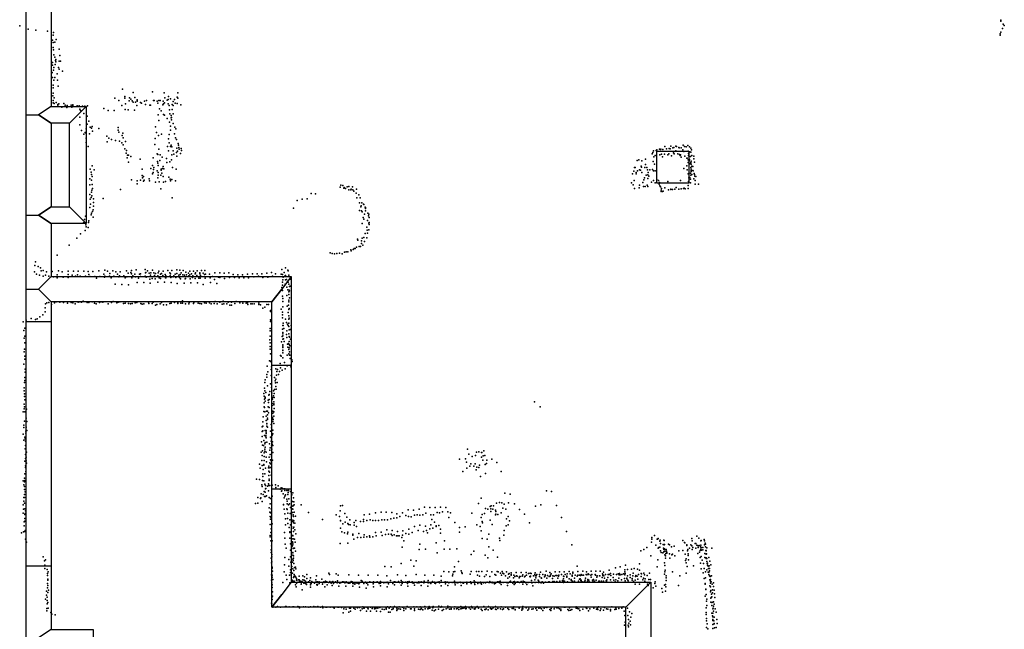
# Model space of a CAD drawing. Extents: x 6875 to 21635, y -14011 to 21863.
# Tile 2 of 16: x 7276 to 14366, y -9412 to -5027. Entities that reach past the tile are written whole.
import ezdxf

# ---------------------------------------------------------------- set-up
doc = ezdxf.new("R2010")
doc.units = 0
for name, color, linetype in [('DOORS', 7, 'continuous'), ('P', 9, 'continuous'), ('ROOMS', 1, 'continuous'), ('WALLS', 3, 'continuous')]:
    doc.layers.add(name, color=color, linetype=linetype)

msp = doc.modelspace()

# ---------------------------------------------------------------- linework, layer by layer
at = {"layer": 'DOORS'}
for points in [[(7322.3, -8959.2), (7322.3, -7197.4), (7502.3, -7197.4), (7502.3, -8959.2), (7322.3, -8959.2)], [(9230.8, -7511.9), (9230.8, -8403.9), (9090.8, -8403.9), (9090.8, -7511.9), (9230.8, -7511.9)]]:
    msp.add_lwpolyline(points, dxfattribs=at)
at = {"layer": 'P'}
for p in [(14341, -5030), (7276, -5072), (7338, -5094), (7393, -5103), (14340, -5037), (14352, -5089), (14357, -5059), (14366, -5068), (7477, -5109), (7513, -5174), (7516, -5138), (7519, -5120), (7539, -5169), (14335, -5129), (14336, -5139), (14342, -5116), (7518, -5192), (7518, -5227), (7520, -5244), (7529, -5189), (7560, -5240), (7523, -5280), (7530, -5297), (7537, -5313), (7566, -5284), (7512, -5334), (7512, -5355), (7523, -5370), (7531, -5348), (7533, -5320), (7537, -5330), (7555, -5371), (7560, -5382), (7561, -5326), (7571, -5326), (7508, -5410), (7509, -5406), (7512, -5443), (7519, -5390), (7529, -5442), (7545, -5417), (7584, -5397), (7517, -5518), (7518, -5499), (7523, -5462), (7548, -5461), (7553, -5505), (8017, -5527), (7514, -5574), (7518, -5555), (7525, -5590), (7961, -5592), (8033, -5591), (8034, -5579), (8067, -5590), (8076, -5598), (8092, -5551), (8106, -5587), (8233, -5546), (8316, -5554), (8321, -5588), (8346, -5601), (8348, -5579), (8362, -5595), (8391, -5600), (8411, -5583), (8414, -5554), (8415, -5592), (7516, -5607), (7518, -5624), (7524, -5629), (7539, -5623), (7550, -5638), (7550, -5647), (7558, -5631), (7579, -5657), (7595, -5629), (7603, -5641), (7615, -5658), (7619, -5645), (7647, -5642), (7652, -5656), (7658, -5643), (7659, -5639), (7690, -5646), (7704, -5647), (7709, -5671), (7729, -5648), (7746, -5649), (7764, -5646), (7883, -5666), (7989, -5608), (8011, -5644), (8036, -5672), (8038, -5632), (8065, -5610), (8087, -5611), (8093, -5621), (8111, -5619), (8120, -5643), (8121, -5603), (8121, -5609), (8122, -5614), (8145, -5623), (8154, -5627), (8175, -5614), (8182, -5636), (8190, -5608), (8212, -5642), (8217, -5641), (8240, -5607), (8245, -5609), (8265, -5614), (8271, -5627), (8279, -5607), (8283, -5669), (8288, -5607), (8306, -5640), (8308, -5614), (8311, -5633), (8318, -5624), (8337, -5605), (8345, -5633), (8352, -5645), (8375, -5636), (8380, -5615), (8381, -5644), (8396, -5628), (8410, -5630), (8437, -5639), (7708, -5729), (7715, -5681), (7737, -5702), (7761, -5721), (7913, -5680), (7957, -5681), (8058, -5675), (8103, -5678), (8272, -5711), (8295, -5683), (8312, -5709), (8319, -5714), (8337, -5738), (8354, -5675), (8358, -5704), (8366, -5716), (8366, -5734), (8368, -5731), (8375, -5674), (8380, -5703), (7710, -5783), (7755, -5813), (7762, -5779), (7775, -5756), (7783, -5800), (7792, -5808), (7799, -5795), (7846, -5810), (7986, -5803), (8254, -5797), (8279, -5751), (8354, -5765), (8362, -5794), (8370, -5747), (8380, -5774), (8393, -5799), (8400, -5812), (7722, -5823), (7739, -5851), (7748, -5839), (7754, -5878), (7755, -5845), (7778, -5847), (7801, -5828), (7801, -5828), (7903, -5864), (7918, -5878), (7986, -5821), (7991, -5837), (8015, -5861), (8019, -5843), (8021, -5877), (8252, -5881), (8260, -5839), (8276, -5861), (8297, -5851), (8348, -5883), (8353, -5853), (8363, -5822), (8391, -5847), (8398, -5876), (7754, -5910), (7769, -5939), (7905, -5906), (7937, -5888), (7966, -5895), (7995, -5901), (8012, -5912), (8020, -5926), (8039, -5904), (8248, -5924), (8340, -5939), (8353, -5912), (8363, -5940), (8366, -5929), (8372, -5941), (8406, -5889), (8407, -5952), (8416, -5917), (8420, -5930), (8422, -5946), (8439, -5954), (11921, -5938), (11953, -5953), (11964, -5936), (11980, -5949), (11986, -5946), (12001, -5937), (12005, -5940), (12022, -5947), (12024, -5948), (12038, -5948), (12054, -5930), (12063, -5939), (12074, -5942), (12086, -5932), (12100, -5941), (12109, -5951), (8033, -5956), (8042, -5988), (8044, -5969), (8049, -6021), (8052, -6001), (8059, -6001), (8076, -6011), (8237, -6020), (8266, -5992), (8270, -5997), (8279, -5958), (8287, -5998), (8303, -6017), (8334, -6026), (8348, -5970), (8371, -6000), (8380, -5971), (8386, -5995), (8405, -5983), (8408, -6008), (8412, -5973), (8424, -5958), (8434, -5989), (8441, -5969), (11830, -5991), (11834, -5982), (11840, -5971), (11843, -6014), (11852, -6005), (11859, -5967), (11864, -5963), (11884, -5959), (11886, -5998), (11890, -5961), (11892, -5959), (11897, -5995), (11905, -6013), (11906, -5960), (11919, -5994), (11933, -5956), (11943, -5998), (11951, -5991), (11960, -5956), (11970, -6007), (11983, -5985), (11989, -5992), (12000, -5971), (12014, -5991), (12028, -5996), (12033, -6004), (12035, -5999), (12040, -6017), (12051, -5963), (12058, -5976), (12065, -6009), (12079, -6023), (12082, -6023), (12089, -5972), (12091, -5990), (12093, -6004), (12101, -5978), (12106, -6011), (12108, -5981), (12114, -5964), (12117, -6005), (12130, -6009), (7797, -6079), (8060, -6052), (8143, -6031), (8233, -6076), (8242, -6090), (8268, -6047), (8270, -6058), (8273, -6076), (8285, -6041), (8310, -6084), (8335, -6053), (8358, -6050), (8370, -6035), (8377, -6089), (11702, -6089), (11707, -6091), (11722, -6039), (11734, -6034), (11751, -6080), (11753, -6088), (11757, -6043), (11778, -6090), (11783, -6030), (11783, -6069), (11792, -6090), (11837, -6046), (11847, -6067), (12058, -6097), (12080, -6079), (12090, -6035), (12090, -6053), (12097, -6043), (12100, -6033), (12105, -6063), (12108, -6054), (12108, -6091), (12111, -6067), (12112, -6044), (12116, -6080), (12122, -6084), (12130, -6027), (12134, -6052), (7784, -6102), (7791, -6124), (7794, -6140), (7797, -6156), (7812, -6106), (8157, -6103), (8157, -6147), (8160, -6165), (8167, -6154), (8220, -6098), (8233, -6136), (8236, -6125), (8239, -6105), (8267, -6113), (8270, -6165), (8272, -6127), (8272, -6146), (8293, -6145), (8294, -6102), (8295, -6110), (8300, -6131), (8305, -6098), (8308, -6156), (8313, -6099), (8351, -6159), (8403, -6103), (11689, -6136), (11699, -6117), (11714, -6126), (11716, -6136), (11725, -6115), (11740, -6107), (11747, -6110), (11757, -6127), (11776, -6165), (11786, -6145), (11796, -6108), (11798, -6142), (11801, -6127), (11807, -6152), (11814, -6106), (11832, -6105), (11839, -6114), (11851, -6115), (12082, -6106), (12090, -6136), (12094, -6165), (12102, -6162), (12106, -6130), (12108, -6146), (12111, -6101), (12111, -6112), (12111, -6119), (12116, -6140), (12122, -6111), (12125, -6113), (12133, -6133), (12135, -6140), (12137, -6153), (12145, -6155), (7780, -6214), (7781, -6171), (7794, -6182), (7797, -6213), (8080, -6180), (8122, -6185), (8123, -6207), (8146, -6182), (8167, -6188), (8172, -6181), (8208, -6171), (8211, -6187), (8255, -6195), (8281, -6194), (8311, -6195), (8325, -6191), (8359, -6175), (8363, -6185), (8372, -6177), (8397, -6186), (9584, -6231), (9588, -6217), (9604, -6219), (9610, -6238), (9613, -6235), (9635, -6230), (9645, -6226), (9673, -6230), (11681, -6200), (11694, -6214), (11701, -6183), (11737, -6236), (11738, -6217), (11764, -6198), (11768, -6227), (11771, -6179), (11779, -6227), (11795, -6217), (11799, -6227), (11800, -6169), (11826, -6195), (11841, -6184), (11851, -6200), (11863, -6176), (11876, -6184), (11880, -6210), (11882, -6199), (11886, -6223), (11890, -6230), (11921, -6237), (11944, -6192), (12002, -6235), (12034, -6184), (12060, -6239), (12089, -6219), (12092, -6192), (12107, -6173), (12107, -6200), (12130, -6172), (12140, -6184), (12141, -6211), (12163, -6209), (7782, -6284), (7791, -6307), (7794, -6267), (7795, -6253), (7795, -6294), (7801, -6241), (8001, -6248), (8293, -6243), (8374, -6309), (9374, -6278), (9406, -6280), (9621, -6242), (9645, -6250), (9660, -6250), (9664, -6246), (9674, -6252), (9683, -6260), (9698, -6275), (9701, -6247), (9703, -6309), (9718, -6287), (9728, -6309), (11704, -6241), (11895, -6253), (11895, -6263), (11898, -6242), (11904, -6263), (11910, -6261), (11948, -6252), (11964, -6248), (11965, -6247), (11977, -6248), (11994, -6246), (12022, -6245), (12039, -6244), (12055, -6241), (12067, -6244), (12090, -6241), (7781, -6378), (7784, -6318), (7786, -6353), (7807, -6316), (7807, -6342), (7807, -6369), (7878, -6314), (9273, -6327), (9309, -6317), (9347, -6315), (9723, -6345), (9732, -6372), (9735, -6365), (9739, -6344), (9751, -6354), (9754, -6356), (9764, -6375), (9766, -6378), (7749, -6441), (7790, -6430), (7793, -6418), (7800, -6406), (7805, -6394), (7805, -6447), (9248, -6383), (9723, -6400), (9737, -6402), (9741, -6408), (9749, -6451), (9758, -6427), (9765, -6403), (9766, -6384), (9783, -6419), (9787, -6438), (9791, -6427), (9792, -6449), (7736, -6488), (7742, -6465), (7753, -6503), (7755, -6518), (7768, -6521), (7772, -6487), (7775, -6474), (9742, -6494), (9754, -6463), (9755, -6461), (9776, -6520), (9780, -6472), (9790, -6491), (9792, -6487), (9792, -6501), (7713, -6567), (7748, -6543), (9764, -6566), (9779, -6542), (9781, -6563), (9789, -6538), (7633, -6650), (7687, -6598), (9702, -6663), (9709, -6606), (9711, -6612), (9721, -6659), (9729, -6659), (9737, -6618), (9738, -6637), (9743, -6599), (9748, -6650), (9753, -6594), (9759, -6623), (9776, -6595), (7547, -6721), (9511, -6705), (9527, -6710), (9543, -6712), (9559, -6709), (9578, -6707), (9597, -6711), (9616, -6700), (9628, -6696), (9638, -6697), (9660, -6682), (9662, -6689), (9677, -6680), (9684, -6674), (9691, -6673), (7386, -6795), (7391, -6768), (7409, -6802), (7383, -6840), (7396, -6857), (7418, -6865), (7427, -6813), (7430, -6834), (7445, -6831), (7446, -6873), (7462, -6865), (7468, -6840), (7485, -6872), (7511, -6839), (7519, -6876), (7545, -6862), (7556, -6834), (7583, -6841), (7625, -6860), (7626, -6837), (7655, -6865), (7663, -6837), (7677, -6872), (7693, -6863), (7698, -6837), (7712, -6873), (7737, -6836), (7750, -6872), (7769, -6838), (7773, -6859), (7782, -6875), (7803, -6839), (7816, -6875), (7845, -6834), (7854, -6874), (7881, -6857), (7888, -6829), (7890, -6872), (7909, -6835), (7922, -6873), (7924, -6852), (7947, -6833), (7955, -6873), (7969, -6840), (7980, -6858), (7989, -6877), (7994, -6869), (8000, -6840), (8025, -6870), (8044, -6833), (8048, -6877), (8057, -6850), (8076, -6846), (8080, -6830), (8080, -6855), (8091, -6869), (8106, -6858), (8111, -6877), (8115, -6827), (8139, -6857), (8145, -6854), (8145, -6874), (8179, -6824), (8180, -6871), (8183, -6848), (8185, -6846), (8197, -6834), (8208, -6850), (8219, -6865), (8221, -6847), (8232, -6829), (8241, -6849), (8247, -6866), (8254, -6852), (8271, -6869), (8272, -6847), (8279, -6837), (8289, -6858), (8296, -6852), (8307, -6866), (8309, -6836), (8323, -6860), (8328, -6870), (8343, -6832), (8357, -6849), (8359, -6869), (8361, -6855), (8371, -6832), (8381, -6877), (8386, -6869), (8396, -6858), (8407, -6826), (8408, -6852), (8422, -6864), (8430, -6828), (8431, -6859), (8439, -6849), (8451, -6862), (8454, -6830), (8463, -6865), (8473, -6844), (8477, -6863), (8492, -6850), (8494, -6870), (8500, -6862), (8501, -6836), (8513, -6855), (8522, -6870), (8528, -6835), (8539, -6855), (8541, -6848), (8552, -6867), (8555, -6834), (8573, -6848), (8573, -6855), (8578, -6867), (8585, -6830), (8596, -6851), (8607, -6859), (8608, -6832), (8615, -6858), (8642, -6858), (8665, -6875), (8680, -6849), (8716, -6847), (8749, -6850), (8783, -6848), (8814, -6859), (8847, -6863), (8881, -6862), (8917, -6857), (8952, -6855), (8961, -6877), (8985, -6854), (8995, -6872), (9019, -6855), (9055, -6850), (9089, -6846), (9097, -6873), (9119, -6856), (9160, -6858), (9164, -6824), (9168, -6859), (9180, -6846), (9186, -6872), (9189, -6811), (9189, -6868), (9207, -6828), (9210, -6833), (9213, -6865), (7547, -6883), (7590, -6880), (7625, -6881), (7830, -6886), (7886, -6879), (7934, -6883), (7964, -6929), (8011, -6932), (8035, -6883), (8060, -6935), (8084, -6885), (8122, -6917), (8132, -6887), (8171, -6917), (8186, -6879), (8214, -6893), (8216, -6923), (8229, -6888), (8252, -6890), (8271, -6915), (8280, -6883), (8289, -6888), (8319, -6916), (8327, -6884), (8329, -6884), (8365, -6882), (8366, -6917), (8400, -6882), (8410, -6924), (8426, -6882), (8433, -6890), (8460, -6923), (8468, -6890), (8469, -6889), (8503, -6892), (8508, -6921), (8521, -6881), (8540, -6889), (8556, -6920), (8565, -6886), (8576, -6886), (8597, -6931), (8611, -6886), (8647, -6884), (8651, -6918), (8679, -6895), (8695, -6924), (8708, -6880), (8718, -6882), (8750, -6889), (8787, -6882), (8822, -6882), (8856, -6883), (8890, -6884), (8924, -6885), (9028, -6882), (9062, -6878), (9168, -6937), (9169, -6915), (9171, -6898), (9173, -6880), (9187, -6929), (9190, -6899), (9198, -6896), (9205, -6910), (9210, -6916), (9215, -6929), (9218, -6946), (9223, -6894), (9223, -6944), (9163, -6954), (9168, -6976), (9168, -7015), (9199, -6950), (9199, -7012), (9208, -6970), (9213, -6985), (9214, -7003), (9216, -6973), (9218, -6978), (7462, -7071), (7472, -7064), (7485, -7061), (7504, -7075), (7527, -7063), (7538, -7056), (7566, -7060), (7592, -7061), (7621, -7065), (7646, -7062), (7659, -7063), (7675, -7070), (7697, -7059), (7709, -7057), (7722, -7060), (7733, -7051), (7762, -7061), (7774, -7061), (7798, -7056), (7815, -7067), (7827, -7070), (7851, -7061), (7862, -7057), (7875, -7060), (7914, -7070), (7936, -7061), (7948, -7055), (7975, -7063), (7986, -7060), (7997, -7057), (8024, -7069), (8036, -7066), (8060, -7068), (8074, -7072), (8085, -7069), (8108, -7063), (8119, -7061), (8148, -7069), (8159, -7073), (8171, -7070), (8203, -7059), (8206, -7068), (8229, -7069), (8238, -7060), (8254, -7080), (8264, -7075), (8287, -7072), (8297, -7062), (8311, -7077), (8334, -7077), (8356, -7069), (8367, -7065), (8390, -7062), (8414, -7068), (8415, -7062), (8437, -7067), (8448, -7067), (8449, -7050), (8471, -7071), (8494, -7071), (8496, -7061), (8528, -7069), (8531, -7062), (8562, -7065), (8574, -7069), (8585, -7070), (8607, -7064), (8619, -7065), (8643, -7064), (8654, -7070), (8676, -7069), (8684, -7053), (8699, -7071), (8717, -7060), (8734, -7073), (8741, -7052), (8745, -7072), (8768, -7071), (8776, -7060), (8790, -7081), (8801, -7058), (8801, -7081), (8826, -7069), (8835, -7055), (8861, -7064), (8883, -7067), (8907, -7067), (8917, -7063), (8918, -7075), (8941, -7071), (8951, -7071), (8965, -7070), (8999, -7065), (8999, -7075), (9010, -7078), (9056, -7076), (9068, -7076), (9170, -7054), (9171, -7033), (9202, -7088), (9211, -7081), (9213, -7056), (9214, -7044), (9218, -7028), (7442, -7150), (7459, -7099), (7459, -7129), (9028, -7103), (9041, -7096), (9083, -7119), (9083, -7127), (9158, -7110), (9168, -7131), (9168, -7150), (9170, -7093), (9209, -7134), (9214, -7158), (9215, -7111), (9216, -7105), (7302, -7200), (7323, -7188), (7359, -7177), (7390, -7184), (7402, -7179), (7421, -7165), (9082, -7185), (9082, -7199), (9169, -7171), (9172, -7227), (9174, -7209), (9174, -7228), (9190, -7181), (9198, -7205), (9204, -7217), (9210, -7228), (9214, -7182), (9214, -7211), (9216, -7175), (9230, -7227), (7305, -7262), (7312, -7246), (9079, -7265), (9080, -7249), (9169, -7254), (9170, -7278), (9171, -7287), (9172, -7302), (9177, -7249), (9198, -7292), (9199, -7265), (9213, -7235), (9214, -7287), (9217, -7258), (9224, -7255), (7309, -7318), (7313, -7303), (7313, -7351), (9078, -7330), (9079, -7303), (9080, -7352), (9161, -7345), (9165, -7306), (9171, -7326), (9171, -7365), (9175, -7322), (9181, -7341), (9200, -7313), (9204, -7360), (9212, -7356), (9216, -7364), (9217, -7305), (9217, -7341), (9218, -7311), (9226, -7325), (7309, -7417), (7311, -7398), (9079, -7377), (9080, -7398), (9083, -7430), (9153, -7442), (9170, -7407), (9171, -7404), (9172, -7376), (9172, -7384), (9172, -7423), (9202, -7441), (9208, -7382), (9214, -7400), (9215, -7430), (9217, -7388), (9220, -7417), (9220, -7441), (9221, -7374), (9222, -7441), (7306, -7504), (7312, -7469), (7313, -7448), (9075, -7481), (9081, -7484), (9087, -7483), (9089, -7494), (9152, -7500), (9159, -7448), (9171, -7460), (9183, -7492), (9223, -7465), (9228, -7513), (9236, -7474), (9237, -7486), (7315, -7542), (7315, -7563), (9055, -7579), (9058, -7520), (9062, -7560), (9087, -7544), (9089, -7524), (9121, -7539), (9126, -7583), (9128, -7557), (9132, -7543), (9139, -7579), (9148, -7558), (9153, -7532), (9165, -7549), (9187, -7539), (9202, -7517), (9228, -7525), (7310, -7638), (7312, -7600), (7313, -7623), (9041, -7638), (9043, -7618), (9055, -7599), (9081, -7646), (9087, -7587), (9110, -7601), (9115, -7626), (9117, -7639), (9120, -7612), (9130, -7636), (7309, -7676), (7309, -7698), (7310, -7719), (9035, -7717), (9040, -7678), (9041, -7696), (9048, -7708), (9060, -7661), (9071, -7727), (9072, -7724), (9077, -7702), (9090, -7672), (9091, -7714), (9103, -7698), (9109, -7717), (9112, -7688), (9120, -7665), (9123, -7685), (7309, -7792), (7310, -7737), (7314, -7761), (9036, -7784), (9037, -7735), (9039, -7756), (9043, -7743), (9043, -7772), (9044, -7749), (9065, -7765), (9067, -7780), (9072, -7760), (9095, -7788), (9097, -7744), (9097, -7756), (9104, -7732), (9105, -7791), (9105, -7797), (9106, -7775), (9109, -7745), (10984, -7777), (7300, -7849), (7308, -7827), (7311, -7813), (7314, -7848), (7325, -7829), (9033, -7846), (9036, -7813), (9038, -7816), (9041, -7847), (9054, -7843), (9060, -7844), (9066, -7813), (9067, -7854), (9073, -7816), (9094, -7802), (9095, -7844), (9098, -7843), (9100, -7857), (9105, -7849), (9108, -7825), (11023, -7812), (7310, -7916), (7322, -7893), (7328, -7918), (9027, -7921), (9028, -7919), (9030, -7884), (9030, -7885), (9050, -7911), (9052, -7878), (9055, -7933), (9055, -7935), (9060, -7870), (9060, -7902), (9061, -7894), (9086, -7938), (9096, -7897), (9097, -7889), (9100, -7918), (9101, -7902), (9105, -7878), (9105, -7931), (7302, -8009), (7306, -7943), (7306, -7961), (7320, -7986), (7320, -8002), (7323, -7959), (7328, -7981), (9021, -7956), (9021, -7989), (9026, -7985), (9027, -7951), (9044, -7981), (9051, -7981), (9051, -7994), (9052, -8004), (9055, -7951), (9060, -7959), (9081, -7986), (9089, -7962), (9095, -8009), (9100, -7980), (9100, -8006), (7305, -8051), (7312, -8029), (7316, -8041), (7317, -8058), (9018, -8063), (9021, -8026), (9034, -8054), (9040, -8018), (9042, -8079), (9044, -8068), (9049, -8019), (9049, -8028), (9052, -8035), (9055, -8065), (9076, -8078), (9082, -8030), (9086, -8059), (9089, -8042), (9093, -8016), (9094, -8081), (9097, -8063), (7316, -8114), (7319, -8089), (7326, -8139), (9014, -8137), (9025, -8087), (9025, -8128), (9032, -8089), (9037, -8143), (9041, -8132), (9042, -8116), (9043, -8103), (9050, -8139), (9078, -8123), (9079, -8108), (9089, -8093), (9091, -8117), (9092, -8143), (9098, -8141), (9100, -8089), (10500, -8117), (10509, -8153), (10566, -8139), (10582, -8135), (10602, -8141), (10604, -8140), (10617, -8128), (7312, -8204), (7317, -8156), (7319, -8184), (7322, -8175), (7322, -8201), (7324, -8216), (9003, -8224), (9020, -8199), (9021, -8162), (9022, -8163), (9036, -8197), (9037, -8169), (9050, -8174), (9053, -8207), (9072, -8173), (9077, -8215), (9079, -8154), (9082, -8221), (9083, -8193), (9086, -8200), (9087, -8195), (9089, -8171), (9096, -8195), (10442, -8189), (10486, -8186), (10493, -8210), (10524, -8223), (10535, -8170), (10555, -8223), (10558, -8161), (10602, -8174), (10612, -8195), (10613, -8164), (10625, -8161), (10638, -8220), (10640, -8195), (10676, -8188), (10712, -8213), (7314, -8294), (7317, -8248), (7319, -8237), (7320, -8277), (9008, -8253), (9021, -8233), (9026, -8293), (9030, -8263), (9034, -8227), (9035, -8231), (9041, -8295), (9046, -8252), (9068, -8251), (9069, -8239), (9071, -8275), (9075, -8282), (9076, -8281), (9078, -8251), (9088, -8245), (10468, -8277), (10496, -8252), (10517, -8238), (10545, -8238), (10564, -8264), (10567, -8245), (10581, -8248), (10588, -8232), (10627, -8227), (10629, -8292), (10743, -8276), (7302, -8345), (7310, -8326), (7311, -8351), (7313, -8341), (8982, -8332), (9004, -8334), (9024, -8343), (9026, -8314), (9034, -8344), (9067, -8366), (9070, -8305), (9072, -8333), (9072, -8343), (9086, -8304), (10593, -8312), (7307, -8374), (7310, -8406), (7311, -8385), (7316, -8424), (9020, -8372), (9022, -8386), (9037, -8421), (9042, -8368), (9043, -8425), (9045, -8401), (9047, -8378), (9049, -8400), (9061, -8382), (9068, -8417), (9070, -8379), (9077, -8379), (9092, -8401), (9095, -8375), (9118, -8373), (9121, -8393), (9137, -8381), (9151, -8404), (9159, -8395), (9162, -8419), (9164, -8417), (9165, -8396), (9167, -8401), (9178, -8401), (9185, -8413), (9186, -8402), (9199, -8415), (9201, -8414), (9210, -8428), (9211, -8415), (9226, -8421), (9243, -8431), (10770, -8434), (11069, -8417), (11106, -8421), (7305, -8463), (7307, -8491), (7310, -8504), (7311, -8442), (7311, -8463), (8974, -8507), (8990, -8506), (8991, -8463), (9009, -8471), (9012, -8467), (9016, -8438), (9021, -8494), (9030, -8443), (9040, -8457), (9046, -8457), (9054, -8453), (9073, -8464), (9083, -8472), (9093, -8454), (9174, -8438), (9180, -8466), (9185, -8454), (9190, -8445), (9199, -8475), (9201, -8491), (9208, -8443), (9213, -8474), (9236, -8445), (9240, -8494), (9248, -8466), (9251, -8495), (10580, -8507), (10599, -8470), (10710, -8504), (10730, -8499), (10747, -8503), (10795, -8503), (10807, -8440), (7301, -8577), (7302, -8517), (7304, -8548), (7312, -8546), (7317, -8561), (9073, -8538), (9078, -8569), (9079, -8510), (9081, -8575), (9087, -8545), (9088, -8573), (9175, -8514), (9175, -8516), (9180, -8549), (9200, -8546), (9201, -8551), (9202, -8509), (9206, -8578), (9212, -8517), (9218, -8510), (9225, -8535), (9237, -8546), (9241, -8573), (9242, -8547), (9243, -8526), (9246, -8522), (9252, -8518), (9253, -8570), (9304, -8518), (9355, -8572), (9584, -8561), (9585, -8525), (9601, -8522), (9838, -8575), (9878, -8570), (9916, -8569), (9955, -8571), (10032, -8574), (10073, -8553), (10112, -8556), (10152, -8547), (10192, -8534), (10201, -8578), (10230, -8535), (10268, -8535), (10281, -8572), (10299, -8574), (10307, -8534), (10321, -8568), (10344, -8537), (10360, -8567), (10378, -8575), (10532, -8578), (10631, -8543), (10646, -8549), (10663, -8529), (10668, -8566), (10669, -8545), (10670, -8525), (10682, -8547), (10688, -8523), (10702, -8555), (10705, -8566), (10742, -8575), (10754, -8541), (10764, -8513), (10776, -8547), (10840, -8510), (10876, -8550), (10991, -8527), (11028, -8516), (11141, -8522), (7308, -8640), (7312, -8587), (7313, -8635), (7314, -8616), (7315, -8579), (9080, -8600), (9083, -8619), (9084, -8605), (9185, -8581), (9189, -8617), (9204, -8616), (9222, -8625), (9224, -8579), (9234, -8595), (9242, -8628), (9243, -8638), (9245, -8590), (9248, -8600), (9248, -8646), (9250, -8633), (9257, -8649), (9261, -8598), (9457, -8623), (9556, -8588), (9578, -8601), (9586, -8630), (9587, -8631), (9618, -8580), (9620, -8642), (9631, -8605), (9653, -8625), (9685, -8643), (9697, -8629), (9730, -8638), (9752, -8623), (9752, -8636), (9756, -8588), (9775, -8630), (9796, -8583), (9799, -8625), (9818, -8629), (9839, -8629), (9860, -8629), (9883, -8625), (9903, -8626), (9925, -8624), (9948, -8617), (9970, -8613), (9991, -8610), (9992, -8581), (10014, -8602), (10057, -8594), (10075, -8600), (10094, -8604), (10118, -8592), (10138, -8590), (10158, -8591), (10178, -8590), (10237, -8588), (10244, -8623), (10256, -8589), (10262, -8641), (10367, -8609), (10410, -8643), (10600, -8609), (10605, -8638), (10607, -8586), (10608, -8646), (10622, -8580), (10664, -8627), (10702, -8588), (10704, -8585), (10719, -8586), (10782, -8617), (10793, -8600), (10802, -8632), (10912, -8583), (10947, -8647), (11177, -8607), (7289, -8719), (7304, -8711), (7309, -8668), (7313, -8708), (7316, -8701), (9080, -8658), (9085, -8717), (9087, -8689), (9093, -8653), (9183, -8715), (9189, -8661), (9208, -8651), (9216, -8681), (9221, -8715), (9222, -8712), (9226, -8661), (9233, -8673), (9245, -8684), (9247, -8709), (9251, -8678), (9258, -8696), (9586, -8684), (9596, -8710), (9603, -8653), (9614, -8719), (9638, -8651), (9639, -8714), (9643, -8658), (9656, -8661), (9684, -8664), (9701, -8674), (9837, -8717), (9878, -8713), (9919, -8696), (9958, -8702), (9996, -8709), (10035, -8705), (10077, -8691), (10101, -8717), (10118, -8673), (10145, -8702), (10158, -8664), (10184, -8708), (10197, -8671), (10206, -8701), (10212, -8718), (10229, -8689), (10236, -8662), (10250, -8686), (10274, -8669), (10274, -8672), (10294, -8666), (10307, -8693), (10443, -8714), (10444, -8681), (10483, -8675), (10567, -8660), (10592, -8672), (10599, -8703), (10678, -8659), (10764, -8702), (10780, -8668), (10793, -8662), (11214, -8709), (7317, -8765), (7325, -8785), (9079, -8737), (9079, -8746), (9084, -8776), (9093, -8775), (9185, -8757), (9221, -8757), (9237, -8737), (9241, -8783), (9242, -8737), (9242, -8740), (9243, -8762), (9246, -8762), (9254, -8764), (9259, -8786), (9265, -8726), (9637, -8726), (9675, -8734), (9676, -8728), (9683, -8765), (9709, -8751), (9717, -8722), (9732, -8752), (9754, -8750), (9756, -8733), (9775, -8748), (9794, -8739), (9797, -8749), (9819, -8747), (9843, -8741), (9886, -8738), (9910, -8731), (9931, -8729), (9952, -8729), (9958, -8738), (9972, -8732), (9989, -8741), (9998, -8740), (10009, -8741), (10027, -8752), (10033, -8735), (10041, -8776), (10056, -8724), (10077, -8727), (10276, -8791), (10307, -8721), (10334, -8775), (10607, -8758), (10641, -8763), (10655, -8728), (10732, -8756), (10733, -8773), (10761, -8735), (11826, -8785), (11828, -8763), (11829, -8752), (11847, -8737), (11867, -8764), (11868, -8764), (11873, -8758), (11886, -8778), (11888, -8772), (11915, -8772), (11917, -8773), (12051, -8774), (12062, -8789), (12065, -8791), (12115, -8759), (12119, -8777), (12151, -8742), (12167, -8756), (12180, -8775), (12182, -8773), (12205, -8767), (12206, -8775), (9086, -8859), (9087, -8841), (9090, -8811), (9187, -8800), (9196, -8828), (9225, -8797), (9225, -8843), (9239, -8814), (9243, -8859), (9244, -8792), (9244, -8805), (9244, -8862), (9245, -8830), (9246, -8828), (9255, -8829), (9261, -8851), (9583, -8796), (9640, -8792), (10030, -8822), (10153, -8838), (10157, -8800), (10197, -8837), (10283, -8862), (10333, -8836), (10373, -8836), (10423, -8834), (10545, -8850), (10653, -8819), (10685, -8844), (11251, -8804), (11749, -8847), (11771, -8839), (11792, -8825), (11856, -8806), (11874, -8828), (11879, -8824), (11885, -8822), (11890, -8795), (11890, -8847), (11896, -8859), (11910, -8803), (11912, -8828), (11915, -8839), (11915, -8856), (11917, -8804), (11918, -8833), (11919, -8803), (11920, -8839), (11923, -8851), (11932, -8839), (11933, -8851), (11935, -8860), (11947, -8799), (11954, -8805), (11970, -8818), (11988, -8814), (12022, -8849), (12051, -8846), (12079, -8809), (12080, -8804), (12085, -8849), (12087, -8839), (12099, -8828), (12108, -8804), (12115, -8811), (12118, -8839), (12123, -8823), (12141, -8795), (12145, -8796), (12145, -8828), (12151, -8808), (12161, -8811), (12162, -8823), (12169, -8809), (12171, -8857), (12177, -8846), (12178, -8818), (12181, -8808), (12181, -8836), (12183, -8825), (12186, -8844), (12194, -8840), (12195, -8823), (12206, -8805), (12211, -8793), (12214, -8819), (12215, -8800), (12216, -8845), (12218, -8845), (12220, -8847), (12223, -8827), (12259, -8828), (7445, -8892), (7455, -8921), (7462, -8912), (9088, -8901), (9091, -8875), (9091, -8890), (9091, -8926), (9185, -8897), (9214, -8911), (9225, -8891), (9229, -8930), (9240, -8929), (9242, -8909), (9243, -8880), (9245, -8918), (9247, -8900), (9248, -8884), (10093, -8914), (10132, -8920), (10435, -8925), (10526, -8875), (10628, -8880), (10647, -8899), (10717, -8894), (11821, -8883), (11870, -8912), (11906, -8863), (11922, -8877), (11927, -8885), (11927, -8901), (11928, -8866), (11936, -8865), (11956, -8870), (11958, -8901), (11973, -8877), (11976, -8872), (11994, -8884), (12069, -8872), (12071, -8917), (12074, -8906), (12089, -8882), (12090, -8870), (12091, -8913), (12159, -8868), (12177, -8895), (12182, -8888), (12190, -8916), (12210, -8868), (12210, -8895), (12219, -8898), (12219, -8903), (12220, -8872), (12221, -8869), (12225, -8903), (12225, -8924), (12239, -8896), (12245, -8922), (7457, -8976), (7458, -8952), (7473, -8982), (7481, -9000), (9090, -8934), (9093, -8965), (9093, -8972), (9096, -8994), (9181, -8999), (9183, -8949), (9215, -8959), (9225, -9003), (9226, -8985), (9236, -8961), (9242, -8977), (9249, -8990), (9251, -8939), (9254, -8968), (9261, -8965), (9264, -8977), (9906, -8961), (9951, -8962), (10022, -8938), (10113, -8959), (10331, -8997), (10367, -9000), (10400, -9000), (10408, -8964), (10410, -8996), (10455, -8991), (10459, -9004), (10526, -8996), (10565, -8997), (10583, -8997), (10603, -8997), (10642, -8995), (10675, -8998), (10714, -8997), (10721, -8998), (10751, -8996), (10782, -9000), (10852, -9004), (10887, -9003), (10923, -9003), (11027, -9001), (11068, -8993), (11093, -9003), (11131, -8999), (11164, -8999), (11196, -8999), (11232, -8997), (11259, -9002), (11290, -8959), (11296, -8996), (11331, -8993), (11357, -8999), (11391, -8995), (11425, -8994), (11456, -8993), (11480, -9001), (11520, -8988), (11566, -8970), (11601, -8962), (11633, -9000), (11634, -8985), (11639, -8952), (11653, -8983), (11682, -8979), (11701, -8976), (11724, -8979), (11738, -8941), (11739, -8987), (11866, -8962), (11919, -8935), (11921, -8954), (11921, -8999), (11924, -8987), (11976, -8998), (12075, -8935), (12082, -8960), (12128, -8955), (12179, -8937), (12183, -8977), (12200, -8940), (12204, -8974), (12214, -9000), (12225, -8985), (12227, -8939), (12228, -8936), (12229, -8950), (12233, -8959), (12234, -9002), (12236, -8975), (12239, -9001), (12241, -8956), (12244, -8976), (12244, -8992), (12252, -8948), (7477, -9012), (7477, -9026), (7478, -9052), (7479, -9059), (9089, -9020), (9090, -9059), (9094, -9038), (9095, -9023), (9100, -9054), (9194, -9024), (9200, -9055), (9220, -9022), (9232, -9021), (9237, -9059), (9241, -9008), (9241, -9061), (9242, -9071), (9248, -9039), (9250, -9036), (9252, -9018), (9252, -9066), (9253, -9021), (9260, -9029), (9263, -9036), (9265, -9037), (9269, -9048), (9269, -9058), (9271, -9059), (9282, -9074), (9283, -9057), (9288, -9057), (9289, -9031), (9294, -9067), (9301, -9065), (9305, -9075), (9309, -9070), (9314, -9028), (9314, -9056), (9325, -9058), (9327, -9035), (9334, -9067), (9343, -9018), (9343, -9046), (9344, -9075), (9355, -9070), (9366, -9062), (9370, -9041), (9379, -9068), (9409, -9056), (9411, -9070), (9414, -9028), (9421, -9072), (9433, -9071), (9452, -9051), (9465, -9072), (9474, -9075), (9479, -9066), (9487, -9071), (9502, -9075), (9503, -9008), (9506, -9017), (9510, -9068), (9527, -9072), (9531, -9068), (9549, -9071), (9556, -9013), (9565, -9063), (9569, -9024), (9576, -9075), (9590, -9075), (9600, -9072), (9611, -9072), (9628, -9072), (9647, -9020), (9662, -9069), (9671, -9072), (9693, -9075), (9716, -9022), (9734, -9062), (9741, -9067), (9767, -9074), (9785, -9024), (9797, -9070), (9823, -9072), (9849, -9071), (9851, -9073), (9854, -9024), (9875, -9069), (9896, -9075), (9919, -9027), (9923, -9074), (9945, -9061), (9972, -9074), (9973, -9070), (9977, -9072), (9984, -9074), (9996, -9021), (10003, -9069), (10024, -9062), (10029, -9072), (10036, -9074), (10053, -9074), (10057, -9025), (10069, -9071), (10081, -9068), (10102, -9072), (10105, -9073), (10132, -9019), (10151, -9072), (10155, -9075), (10166, -9072), (10172, -9073), (10189, -9065), (10194, -9022), (10213, -9075), (10216, -9073), (10217, -9062), (10249, -9069), (10258, -9023), (10262, -9074), (10286, -9073), (10296, -9071), (10310, -9031), (10312, -9062), (10312, -9073), (10339, -9072), (10347, -9073), (10357, -9073), (10393, -9028), (10395, -9015), (10407, -9066), (10408, -9073), (10447, -9074), (10462, -9012), (10495, -9073), (10519, -9016), (10521, -9072), (10532, -9075), (10549, -9064), (10558, -9074), (10573, -9022), (10588, -9029), (10594, -9074), (10622, -9033), (10636, -9020), (10641, -9073), (10654, -9075), (10661, -9032), (10661, -9069), (10679, -9073), (10687, -9075), (10698, -9018), (10705, -9024), (10716, -9072), (10726, -9072), (10736, -9067), (10739, -9008), (10745, -9022), (10755, -9008), (10758, -9075), (10763, -9013), (10775, -9028), (10783, -9075), (10792, -9045), (10796, -9016), (10800, -9012), (10804, -9036), (10806, -9071), (10810, -9066), (10814, -9006), (10814, -9024), (10816, -9018), (10831, -9070), (10833, -9043), (10835, -9024), (10838, -9069), (10842, -9033), (10854, -9027), (10855, -9073), (10858, -9030), (10863, -9072), (10873, -9042), (10874, -9075), (10875, -9032), (10880, -9032), (10888, -9069), (10895, -9030), (10899, -9021), (10901, -9065), (10912, -9035), (10912, -9070), (10915, -9031), (10921, -9075), (10926, -9022), (10940, -9011), (10950, -9032), (10953, -9008), (10953, -9035), (10955, -9031), (10960, -9012), (10962, -9062), (10969, -9075), (10976, -9027), (10985, -9019), (10985, -9057), (10987, -9075), (10988, -9007), (10990, -9027), (10992, -9041), (10996, -9028), (11000, -9018), (11010, -9059), (11015, -9065), (11019, -9019), (11019, -9032), (11032, -9041), (11034, -9044), (11038, -9071), (11042, -9019), (11055, -9035), (11059, -9020), (11059, -9027), (11063, -9073), (11072, -9044), (11076, -9025), (11086, -9072), (11088, -9033), (11088, -9071), (11096, -9029), (11099, -9022), (11104, -9013), (11112, -9046), (11114, -9069), (11116, -9028), (11123, -9071), (11124, -9029), (11124, -9068), (11136, -9026), (11141, -9072), (11143, -9069), (11145, -9025), (11152, -9045), (11155, -9027), (11157, -9031), (11158, -9022), (11165, -9065), (11178, -9018), (11184, -9062), (11184, -9070), (11190, -9064), (11191, -9030), (11192, -9050), (11195, -9032), (11200, -9067), (11205, -9019), (11215, -9031), (11217, -9038), (11219, -9013), (11220, -9070), (11232, -9049), (11239, -9013), (11247, -9060), (11248, -9054), (11249, -9074), (11255, -9023), (11255, -9031), (11257, -9066), (11259, -9009), (11272, -9045), (11272, -9066), (11275, -9024), (11290, -9030), (11294, -9024), (11299, -9066), (11306, -9051), (11307, -9022), (11311, -9049), (11315, -9025), (11317, -9061), (11318, -9017), (11318, -9059), (11319, -9066), (11326, -9024), (11330, -9072), (11335, -9022), (11346, -9065), (11348, -9060), (11351, -9044), (11355, -9017), (11361, -9020), (11364, -9065), (11368, -9054), (11368, -9073), (11370, -9014), (11374, -9060), (11375, -9018), (11377, -9072), (11389, -9024), (11392, -9038), (11395, -9019), (11401, -9060), (11402, -9063), (11408, -9053), (11414, -9067), (11419, -9018), (11422, -9024), (11428, -9058), (11432, -9037), (11434, -9027), (11446, -9066), (11450, -9028), (11452, -9067), (11454, -9027), (11466, -9067), (11471, -9040), (11473, -9014), (11474, -9026), (11476, -9018), (11481, -9065), (11482, -9027), (11488, -9044), (11494, -9019), (11500, -9064), (11502, -9067), (11505, -9057), (11510, -9040), (11513, -9019), (11520, -9017), (11530, -9010), (11530, -9056), (11533, -9026), (11536, -9074), (11550, -9040), (11553, -9015), (11555, -9059), (11565, -9071), (11568, -9056), (11573, -9019), (11582, -9064), (11585, -9013), (11591, -9045), (11593, -9020), (11595, -9010), (11600, -9020), (11609, -9057), (11612, -9017), (11625, -9014), (11630, -9047), (11633, -9021), (11635, -9010), (11635, -9064), (11648, -9049), (11649, -9044), (11652, -9027), (11654, -9060), (11657, -9064), (11671, -9040), (11672, -9021), (11686, -9060), (11687, -9047), (11692, -9027), (11694, -9008), (11697, -9069), (11707, -9058), (11710, -9033), (11712, -9025), (11723, -9031), (11728, -9051), (11731, -9018), (11750, -9032), (11751, -9010), (11754, -9014), (11763, -9057), (11769, -9044), (11771, -9009), (11774, -9020), (11777, -9067), (11780, -9050), (11794, -9025), (11807, -9055), (11810, -9008), (11818, -9055), (11853, -9071), (11920, -9016), (11930, -9042), (11931, -9061), (11932, -9028), (12030, -9027), (12076, -9009), (12198, -9006), (12204, -9046), (12214, -9041), (12238, -9018), (12243, -9028), (12245, -9056), (12248, -9029), (12249, -9032), (12250, -9053), (12250, -9065), (12256, -9070), (12257, -9028), (7470, -9138), (7476, -9083), (7476, -9115), (7478, -9098), (7484, -9131), (9091, -9140), (9092, -9078), (9095, -9092), (9095, -9112), (9096, -9142), (9170, -9076), (9221, -9079), (9263, -9092), (9268, -9107), (9269, -9081), (9272, -9078), (9303, -9088), (9311, -9128), (9322, -9081), (9333, -9082), (9342, -9091), (9369, -9078), (9370, -9093), (9370, -9109), (9373, -9079), (9374, -9083), (9398, -9080), (9415, -9090), (9417, -9094), (9421, -9090), (9433, -9082), (9456, -9088), (9460, -9076), (9473, -9106), (9491, -9093), (9499, -9076), (9519, -9081), (9526, -9098), (9536, -9084), (9563, -9079), (9575, -9103), (9582, -9081), (9618, -9077), (9625, -9102), (9628, -9076), (9639, -9077), (9643, -9081), (9653, -9081), (9674, -9082), (9675, -9102), (9682, -9082), (9690, -9087), (9698, -9077), (9707, -9080), (9716, -9080), (9719, -9085), (9723, -9110), (9724, -9077), (9754, -9083), (9770, -9116), (9773, -9081), (9781, -9077), (9782, -9092), (9822, -9085), (9823, -9079), (9823, -9106), (9865, -9083), (9874, -9100), (9875, -9081), (9898, -9079), (9913, -9076), (9921, -9108), (9923, -9076), (9932, -9085), (9963, -9082), (9974, -9093), (10012, -9076), (10022, -9096), (10030, -9083), (10068, -9084), (10070, -9101), (10105, -9078), (10115, -9081), (10120, -9095), (10137, -9078), (10151, -9079), (10167, -9098), (10187, -9079), (10215, -9103), (10221, -9078), (10236, -9082), (10265, -9081), (10269, -9083), (10300, -9078), (10312, -9100), (10342, -9086), (10360, -9097), (10367, -9076), (10367, -9079), (10391, -9076), (10407, -9077), (10411, -9092), (10416, -9077), (10430, -9077), (10451, -9076), (10456, -9097), (10465, -9079), (10471, -9080), (10495, -9079), (10496, -9086), (10527, -9082), (10551, -9077), (10554, -9090), (10575, -9082), (10591, -9076), (10591, -9079), (10599, -9079), (10602, -9088), (10615, -9077), (10630, -9078), (10662, -9076), (10678, -9078), (10696, -9086), (10703, -9080), (10732, -9078), (10735, -9079), (10742, -9090), (10781, -9076), (10788, -9097), (10791, -9077), (10793, -9077), (10827, -9080), (10837, -9089), (10844, -9082), (10898, -9087), (10920, -9077), (10929, -9090), (10938, -9076), (10963, -9077), (10966, -9076), (10972, -9100), (11013, -9076), (11025, -9076), (11031, -9079), (11048, -9080), (11192, -9076), (11707, -9088), (11739, -9087), (11797, -9088), (11801, -9097), (11838, -9114), (11850, -9083), (11857, -9101), (11900, -9119), (11905, -9145), (11919, -9094), (11926, -9137), (11927, -9089), (11929, -9108), (12020, -9097), (12211, -9088), (12212, -9083), (12216, -9123), (12216, -9125), (12246, -9100), (12250, -9107), (12250, -9142), (12251, -9080), (12253, -9134), (12262, -9088), (12264, -9128), (12271, -9104), (12272, -9077), (12276, -9130), (7463, -9195), (7468, -9167), (7473, -9205), (7475, -9181), (7478, -9147), (9093, -9198), (9095, -9178), (9096, -9173), (12212, -9174), (12219, -9161), (12222, -9210), (12224, -9196), (12252, -9188), (12252, -9216), (12256, -9183), (12258, -9160), (12259, -9179), (12265, -9150), (12272, -9214), (12278, -9157), (12281, -9183), (7472, -9262), (7472, -9280), (7475, -9229), (7478, -9220), (7482, -9260), (9090, -9224), (9091, -9228), (9099, -9252), (9121, -9253), (9133, -9248), (9153, -9253), (9190, -9249), (9195, -9249), (9217, -9251), (9242, -9251), (9250, -9250), (9280, -9248), (9289, -9251), (9291, -9258), (9319, -9250), (9334, -9250), (9357, -9254), (9370, -9251), (9394, -9248), (9408, -9250), (9422, -9248), (9441, -9252), (9457, -9249), (9460, -9258), (9480, -9252), (9488, -9253), (9512, -9252), (9533, -9252), (9540, -9261), (9541, -9253), (9566, -9252), (9575, -9254), (9594, -9256), (9611, -9266), (9612, -9254), (9625, -9254), (9626, -9268), (9652, -9261), (9653, -9253), (9657, -9260), (9658, -9283), (9682, -9260), (9684, -9252), (9692, -9267), (9696, -9253), (9709, -9257), (9711, -9253), (9722, -9255), (9724, -9256), (9729, -9277), (9743, -9265), (9746, -9251), (9755, -9260), (9756, -9261), (9772, -9253), (9774, -9281), (9784, -9261), (9786, -9265), (9801, -9281), (9803, -9254), (9815, -9263), (9817, -9255), (9830, -9265), (9834, -9256), (9839, -9263), (9841, -9262), (9845, -9282), (9850, -9256), (9854, -9260), (9870, -9256), (9873, -9284), (9887, -9268), (9901, -9269), (9914, -9267), (9916, -9260), (9925, -9251), (9936, -9260), (9945, -9251), (9955, -9269), (9965, -9264), (9966, -9263), (9974, -9249), (9991, -9276), (9992, -9261), (9995, -9268), (10007, -9264), (10009, -9251), (10019, -9267), (10032, -9252), (10042, -9276), (10043, -9262), (10057, -9265), (10065, -9248), (10077, -9252), (10089, -9264), (10095, -9265), (10113, -9250), (10118, -9277), (10120, -9265), (10136, -9250), (10147, -9267), (10159, -9270), (10160, -9250), (10168, -9263), (10170, -9266), (10179, -9273), (10193, -9249), (10195, -9266), (10216, -9264), (10219, -9263), (10225, -9248), (10229, -9260), (10247, -9275), (10252, -9259), (10254, -9248), (10261, -9279), (10271, -9273), (10292, -9268), (10295, -9245), (10309, -9252), (10314, -9249), (10319, -9276), (10327, -9270), (10348, -9265), (10358, -9246), (10358, -9258), (10372, -9268), (10373, -9250), (10382, -9263), (10383, -9267), (10404, -9265), (10409, -9250), (10421, -9266), (10427, -9263), (10437, -9256), (10438, -9270), (10453, -9248), (10453, -9265), (10460, -9262), (10470, -9261), (10480, -9257), (10486, -9248), (10489, -9266), (10491, -9262), (10513, -9258), (10522, -9267), (10529, -9248), (10535, -9257), (10549, -9265), (10554, -9268), (10557, -9258), (10570, -9248), (10579, -9260), (10598, -9267), (10606, -9276), (10618, -9248), (10625, -9269), (10629, -9269), (10634, -9264), (10650, -9273), (10651, -9248), (10666, -9263), (10674, -9268), (10676, -9264), (10685, -9257), (10701, -9248), (10701, -9268), (10706, -9271), (10718, -9262), (10739, -9266), (10743, -9250), (10753, -9271), (10760, -9265), (10773, -9254), (10791, -9263), (10797, -9271), (10821, -9262), (10832, -9262), (10835, -9251), (10843, -9270), (10843, -9273), (10872, -9260), (10891, -9274), (10894, -9266), (10897, -9262), (10899, -9265), (10900, -9249), (10923, -9259), (10934, -9275), (10942, -9252), (10943, -9265), (10964, -9267), (10974, -9266), (10993, -9263), (10999, -9275), (11001, -9252), (11014, -9261), (11024, -9259), (11033, -9266), (11043, -9277), (11053, -9260), (11060, -9253), (11073, -9255), (11094, -9269), (11101, -9277), (11104, -9263), (11124, -9265), (11130, -9252), (11143, -9257), (11153, -9257), (11163, -9264), (11172, -9277), (11173, -9267), (11197, -9253), (11203, -9253), (11204, -9252), (11223, -9269), (11231, -9278), (11234, -9258), (11243, -9275), (11252, -9270), (11283, -9261), (11284, -9251), (11292, -9263), (11302, -9264), (11309, -9277), (11332, -9267), (11355, -9259), (11356, -9252), (11361, -9263), (11372, -9279), (11381, -9264), (11411, -9260), (11430, -9267), (11437, -9259), (11440, -9271), (11445, -9251), (11455, -9278), (11461, -9265), (11479, -9275), (11487, -9256), (11501, -9265), (11510, -9268), (11530, -9270), (11531, -9279), (11541, -9250), (11561, -9270), (11569, -9258), (11570, -9267), (11591, -9263), (11613, -9260), (11621, -9251), (11629, -9282), (11653, -9260), (11668, -9286), (12220, -9259), (12223, -9242), (12261, -9220), (12261, -9241), (12266, -9218), (12268, -9266), (12270, -9260), (12272, -9246), (12273, -9282), (12276, -9232), (12284, -9265), (7501, -9292), (7508, -9303), (7532, -9309), (9606, -9295), (9646, -9288), (9932, -9289), (9944, -9288), (11634, -9312), (11655, -9314), (11659, -9342), (11672, -9354), (11676, -9326), (11683, -9298), (12219, -9307), (12220, -9291), (12221, -9334), (12222, -9352), (12260, -9296), (12264, -9315), (12266, -9350), (12267, -9297), (12267, -9343), (12268, -9322), (12275, -9351), (12277, -9326), (12290, -9290), (12297, -9343), (11630, -9382), (11635, -9360), (11657, -9382), (11660, -9395), (11662, -9369), (11674, -9381), (12222, -9399), (12226, -9374), (12232, -9410), (12267, -9378), (12268, -9407), (12277, -9371), (12277, -9373), (12279, -9401), (12292, -9400), (12298, -9371)]:
    msp.add_point(p, dxfattribs=at)
at = {"layer": 'ROOMS'}
for points in [[(7502.3, -2214.1), (7502.3, -5652.4), (7755, -5652.4), (7755, -6492), (7502.3, -6492), (7502.3, -6875.4), (9230.8, -6875.4), (9230.8, -9072.7), (11821.8, -9072.7), (11821.8, -10426.8)], [(7502.3, -5772.4), (7502.3, -6372), (7635, -6372), (7635, -5772.4), (7502.3, -5772.4)], [(12210.5, -11312.4), (12210.5, -11184.2), (11641.8, -11184.2), (11641.8, -10571.8), (11641.8, -9252.7), (9090.8, -9252.7), (9090.8, -7055.4), (7502.3, -7055.4), (7502.3, -9414.6), (7805.9, -9414.6), (7805.9, -10360), (8582.9, -10360), (8582.9, -10470.3), (10470.4, -10470.3), (10470.4, -12406.5), (10962.6, -12406.5), (12290.5, -12406.5), (12290.5, -11312.4)]]:
    msp.add_lwpolyline(points, dxfattribs=at)
at = {"layer": 'WALLS'}
for points in [[(7322.3, -5712.4), (7322.3, -2154.1), (7412.3, -2154.1), (7502.3, -2214.1), (7502.3, -5652.4), (7412.3, -5712.4)], [(7502.3, -5652.4), (7755, -5652.4), (7695, -5712.4), (7635, -5772.4), (7502.3, -5772.4), (7412.3, -5712.4)], [(7755, -5652.4), (7755, -6492), (7695, -6432), (7635, -6372), (7635, -5772.4), (7695, -5712.4)], [(7322.3, -6432), (7322.3, -5712.4), (7412.3, -5712.4), (7502.3, -5772.4), (7502.3, -6372), (7412.3, -6432)], [(11864, -5972.2), (12094, -5972.2), (12094, -6202.2), (11864, -6202.2), (11864, -5972.2)], [(7755, -6492), (7502.3, -6492), (7412.3, -6432), (7502.3, -6372), (7635, -6372), (7695, -6432)], [(7322.3, -6965.4), (7322.3, -6432), (7412.3, -6432), (7502.3, -6492), (7502.3, -6875.4), (7412.3, -6965.4)], [(7502.3, -6875.4), (9230.8, -6875.4), (9162.7, -6965.4), (9090.8, -7055.4), (7502.3, -7055.4), (7412.3, -6965.4)], [(9230.8, -6875.4), (9230.8, -9072.7), (9162.7, -9162.7), (9090.8, -9252.7), (9090.8, -7055.4), (9162.7, -6965.4)], [(7322.3, -9474.6), (7322.3, -6965.4), (7412.3, -6965.4), (7502.3, -7055.4), (7502.3, -9414.6), (7412.3, -9474.6)], [(9230.8, -9072.7), (11821.8, -9072.7), (11731.8, -9162.7), (11641.8, -9252.7), (9090.8, -9252.7), (9162.7, -9162.7)], [(11821.8, -9072.7), (11821.8, -10426.8), (11731.8, -10571.8), (11641.8, -10571.8), (11641.8, -9252.7), (11731.8, -9162.7)]]:
    msp.add_lwpolyline(points, dxfattribs=at)

doc.saveas('drawing.dxf')
